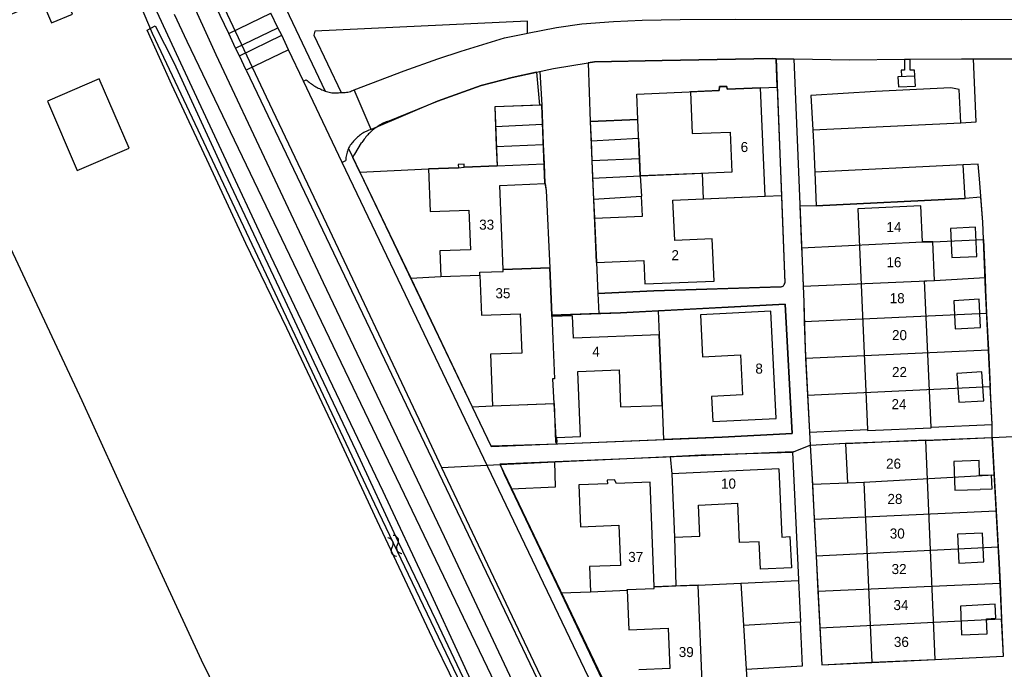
# Model space of a CAD drawing. Extents: x 123992 to 125854, y 449108 to 451911.
# Tile 56 of 175: x 124754 to 124901, y 450174 to 450271. Entities that reach past the tile are written whole.
import ezdxf
from ezdxf.enums import TextEntityAlignment as Align

# ---------------------------------------------------------------- set-up
doc = ezdxf.new("R2010")
doc.units = 0
for name, color, linetype in [('DEFAULT_113', 2, 'CONTINUOUS'), ('DEFAULT_21', 8, 'CONTINUOUS'), ('DEFAULT_22', 8, 'CONTINUOUS'), ('DEFAULT_4', 1, 'CONTINUOUS'), ('DEFAULT_48', 141, 'CONTINUOUS'), ('DEFAULT_6', 1, 'CONTINUOUS'), ('DEFAULT_79', 9, 'CONTINUOUS'), ('DEFAULT_87', 9, 'CONTINUOUS'), ('DEFAULT_99', 9, 'CONTINUOUS'), ('S05_WATER', 141, 'CONTINUOUS')]:
    doc.layers.add(name, color=color, linetype=linetype)

msp = doc.modelspace()

# ---------------------------------------------------------------- linework, layer by layer
at = {"layer": 'DEFAULT_21'}
for points in [[(124755.939, 450308.13), (124770.995, 450276.308), (124774.055, 450269.123), (124807.189, 450198.997), (124826.75, 450158.146), (124829.943, 450152.291), (124845.778, 450119.69), (124859.484, 450090.681), (124874.254, 450060.342), (124897.408, 450011.374), (124902.647, 450000)], [(124726.103, 450293.974), (124730.866, 450283.832), (124737.32, 450270.533), (124742.699, 450259.189), (124748.273, 450246.966), (124756.487, 450229.462), (124763.528, 450214.402), (124769.689, 450200.907), (124781.326, 450175.775), (124788.367, 450161.4), (124793.745, 450150.057), (124796.287, 450145.069), (124799.198, 450138.414), (124820.427, 450093.41), (124841.075, 450049.202), (124861.306, 450006.742), (124864.486, 450000)], [(124867.184, 450261.045), (124867.023, 450265.309), (124866.443, 450265.318), (124850.048, 450265.065), (124839.973, 450264.862), (124838.994, 450264.701), (124839.332, 450255.954)], [(124867.184, 450261.045), (124867.023, 450265.309), (124866.443, 450265.318), (124850.048, 450265.065), (124839.973, 450264.862), (124838.994, 450264.701), (124839.332, 450255.954)], [(124809.092, 450255.98), (124816.531, 450258.986), (124823.072, 450261.293), (124827.693, 450262.485), (124831.809, 450263.402), (124832.097, 450258.403)], [(124809.092, 450255.98), (124816.531, 450258.986), (124823.072, 450261.293), (124827.693, 450262.485), (124831.809, 450263.402), (124832.097, 450258.403)], [(124839.332, 450255.954), (124846.411, 450256.253), (124846.251, 450260.046), (124858.555, 450260.566), (124858.6, 450261.146), (124859.68, 450261.191), (124859.716, 450260.768), (124864.707, 450260.979), (124867.184, 450261.045)], [(124867.184, 450261.045), (124867.805, 450244.911)], [(124867.184, 450261.045), (124867.805, 450244.911)], [(124832.097, 450258.403), (124825.087, 450258.129), (124825.2, 450255.226)], [(124832.097, 450258.403), (124832.207, 450255.582)], [(124832.097, 450258.403), (124832.207, 450255.582)], [(124809.092, 450255.98), (124808.908, 450255.903), (124808.725, 450255.821), (124808.544, 450255.735), (124808.366, 450255.644), (124808.19, 450255.549), (124808.016, 450255.45), (124807.845, 450255.347), (124807.677, 450255.239), (124807.511, 450255.128), (124807.348, 450255.012), (124807.188, 450254.892), (124807.03, 450254.768), (124806.876, 450254.641), (124806.725, 450254.51), (124806.578, 450254.375), (124806.433, 450254.237), (124806.292, 450254.095), (124806.155, 450253.949), (124806.021, 450253.801), (124805.891, 450253.649), (124805.765, 450253.494), (124805.642, 450253.335), (124805.524, 450253.174), (124805.409, 450253.01), (124805.299, 450252.844), (124805.243, 450252.756)], [(124809.092, 450255.98), (124808.908, 450255.903), (124808.725, 450255.821), (124808.544, 450255.735), (124808.366, 450255.644), (124808.19, 450255.549), (124808.016, 450255.45), (124807.845, 450255.347), (124807.677, 450255.239), (124807.511, 450255.128), (124807.348, 450255.012), (124807.188, 450254.892), (124807.03, 450254.768), (124806.876, 450254.641), (124806.725, 450254.51), (124806.578, 450254.375), (124806.433, 450254.237), (124806.292, 450254.095), (124806.155, 450253.949), (124806.021, 450253.801), (124805.891, 450253.649), (124805.765, 450253.494), (124805.642, 450253.335), (124805.524, 450253.174), (124805.409, 450253.01), (124805.299, 450252.844), (124805.243, 450252.756)], [(124825.2, 450255.226), (124832.207, 450255.582)], [(124825.2, 450255.226), (124825.316, 450252.245)], [(124832.207, 450255.582), (124832.326, 450252.534)], [(124832.207, 450255.582), (124832.326, 450252.534)], [(124839.332, 450255.954), (124839.441, 450253.088)], [(124839.332, 450255.954), (124839.441, 450253.088)], [(124899.226, 450208.875), (124906.521, 450209.228), (124906.107, 450224.653), (124905.171, 450256.379)], [(124899.226, 450208.875), (124906.521, 450209.228), (124906.107, 450224.653), (124905.171, 450256.379)], [(124805, 450248.398), (124803.938, 450250.615), (124804.068, 450250.869), (124804.213, 450251.115), (124805.243, 450252.756)], [(124805, 450248.398), (124803.938, 450250.615), (124804.068, 450250.869), (124804.213, 450251.115), (124805.243, 450252.756)], [(124825.316, 450252.245), (124832.326, 450252.534)], [(124832.326, 450252.534), (124832.438, 450249.67)], [(124832.326, 450252.534), (124832.438, 450249.67)], [(124839.441, 450253.088), (124846.528, 450253.483), (124846.657, 450250.432)], [(124839.441, 450253.088), (124839.565, 450250.172)], [(124839.441, 450253.088), (124839.565, 450250.172)], [(124825.316, 450252.245), (124825.429, 450249.36)], [(124805, 450248.398), (124815.205, 450248.897), (124819.673, 450249.071), (124820.513, 450249.168), (124825.429, 450249.36)], [(124825.429, 450249.36), (124832.438, 450249.67)], [(124832.438, 450249.67), (124832.554, 450246.698), (124832.76, 450245.692), (124833.318, 450234.184)], [(124832.438, 450249.67), (124832.554, 450246.698), (124832.76, 450245.692), (124833.318, 450234.184)], [(124839.565, 450250.172), (124846.657, 450250.432)], [(124839.565, 450250.172), (124839.678, 450247.498)], [(124839.565, 450250.172), (124839.678, 450247.498)], [(124846.657, 450250.432), (124846.766, 450247.845)], [(124805, 450248.398), (124812.559, 450232.61)], [(124805, 450248.398), (124812.559, 450232.61)], [(124846.766, 450247.845), (124856.004, 450248.236), (124856.165, 450244.427), (124865.391, 450244.818), (124867.805, 450244.911)], [(124839.678, 450247.498), (124846.766, 450247.845)], [(124839.678, 450247.498), (124839.808, 450244.408)], [(124839.678, 450247.498), (124839.808, 450244.408)], [(124846.766, 450247.845), (124846.944, 450244.833)], [(124839.808, 450244.408), (124846.944, 450244.833)], [(124839.808, 450244.408), (124839.93, 450241.542)], [(124839.808, 450244.408), (124839.93, 450241.542)], [(124839.93, 450241.542), (124847.121, 450241.846), (124846.944, 450244.833)], [(124867.805, 450244.911), (124868.304, 450231.949)], [(124867.805, 450244.911), (124868.304, 450231.949)], [(124897.93, 450238.359), (124897.827, 450240.95), (124897.546, 450244.666), (124895.214, 450244.49), (124873, 450243.408), (124870.569, 450243.338), (124870.82, 450237.147)], [(124897.93, 450238.359), (124897.827, 450240.95), (124897.546, 450244.666), (124895.214, 450244.49), (124873, 450243.408), (124870.569, 450243.338), (124870.82, 450237.147)], [(124839.93, 450241.542), (124840.245, 450234.937), (124840.455, 450230.361), (124848.806, 450230.76), (124867.748, 450231.353)], [(124839.93, 450241.542), (124840.245, 450234.937), (124840.455, 450230.361), (124848.806, 450230.76), (124867.748, 450231.353)], [(124870.82, 450237.147), (124888.832, 450238.021), (124890.386, 450238.039), (124897.93, 450238.359)], [(124897.93, 450238.359), (124898.155, 450232.729)], [(124897.93, 450238.359), (124898.155, 450232.729)], [(124870.82, 450237.147), (124870.849, 450236.419), (124871.043, 450231.427)], [(124870.82, 450237.147), (124870.849, 450236.419), (124871.043, 450231.427)], [(124812.559, 450232.61), (124817.05, 450232.854), (124822.887, 450233.081), (124822.871, 450233.503), (124826.347, 450233.638), (124826.336, 450233.911), (124833.318, 450234.184)], [(124833.318, 450234.184), (124833.596, 450227.104)], [(124833.318, 450234.184), (124833.596, 450227.104)], [(124812.559, 450232.61), (124821.741, 450213.435)], [(124812.559, 450232.61), (124821.741, 450213.435)], [(124867.748, 450231.353), (124867.943, 450231.393), (124868.112, 450231.498), (124868.236, 450231.654), (124868.298, 450231.843), (124868.304, 450231.949)], [(124867.748, 450231.353), (124867.943, 450231.393), (124868.112, 450231.498), (124868.236, 450231.654), (124868.298, 450231.843), (124868.304, 450231.949)], [(124871.043, 450231.427), (124890.64, 450232.28), (124898.155, 450232.729)], [(124898.155, 450232.729), (124898.228, 450230.899), (124898.399, 450227.401)], [(124898.155, 450232.729), (124898.228, 450230.899), (124898.399, 450227.401)], [(124871.043, 450231.427), (124871.135, 450229.044), (124871.221, 450226.179)], [(124871.043, 450231.427), (124871.135, 450229.044), (124871.221, 450226.179)], [(124833.596, 450227.104), (124843.842, 450227.472), (124849.419, 450227.763)], [(124833.596, 450227.104), (124843.842, 450227.472), (124849.419, 450227.763)], [(124849.419, 450227.763), (124868.355, 450228.75), (124869.418, 450209.467), (124858.962, 450208.944), (124850.223, 450208.587)], [(124849.419, 450227.763), (124868.355, 450228.75), (124869.418, 450209.467), (124858.962, 450208.944), (124850.223, 450208.587)], [(124849.419, 450227.763), (124849.605, 450224.198), (124850.015, 450213.68), (124850.223, 450208.587)], [(124871.221, 450226.179), (124898.399, 450227.401)], [(124898.399, 450227.401), (124898.666, 450221.952)], [(124898.399, 450227.401), (124898.666, 450221.952)], [(124833.596, 450227.104), (124833.735, 450223.579), (124833.987, 450217.613), (124833.69, 450217.615), (124833.892, 450213.942)], [(124871.221, 450226.179), (124871.342, 450222.111), (124871.417, 450220.703)], [(124871.221, 450226.179), (124871.342, 450222.111), (124871.417, 450220.703)], [(124871.417, 450220.703), (124898.666, 450221.952)], [(124898.666, 450221.952), (124898.932, 450216.509)], [(124898.666, 450221.952), (124898.932, 450216.509)], [(124871.417, 450220.703), (124871.711, 450215.181)], [(124871.417, 450220.703), (124871.711, 450215.181)], [(124871.711, 450215.181), (124898.932, 450216.509)], [(124871.711, 450215.181), (124872.005, 450209.662), (124880.633, 450210.062), (124880.639, 450209.919), (124890.11, 450210.335), (124890.105, 450210.453), (124899.211, 450210.818), (124898.932, 450216.509)], [(124871.711, 450215.181), (124872.005, 450209.662), (124880.633, 450210.062), (124880.639, 450209.919), (124890.11, 450210.335), (124890.105, 450210.453), (124899.211, 450210.818), (124898.932, 450216.509)], [(124821.741, 450213.435), (124824.739, 450213.585), (124833.892, 450213.942)], [(124821.741, 450213.435), (124824.553, 450207.562), (124834.222, 450207.935)], [(124821.741, 450213.435), (124824.553, 450207.562), (124834.222, 450207.935)], [(124833.892, 450213.942), (124834.222, 450207.935)], [(124834.222, 450207.935), (124834.509, 450207.946), (124850.223, 450208.587)], [(124834.222, 450207.935), (124834.509, 450207.946), (124850.223, 450208.587)], [(124872.106, 450207.766), (124877.393, 450208.054), (124889.318, 450208.48), (124899.226, 450208.875)], [(124872.106, 450207.766), (124877.393, 450208.054), (124889.318, 450208.48), (124899.226, 450208.875)], [(124899.226, 450208.875), (124899.531, 450203.329)], [(124869.474, 450206.729), (124872.106, 450207.766)], [(124869.474, 450206.729), (124872.106, 450207.766)], [(124872.106, 450207.766), (124872.346, 450203.527), (124872.428, 450201.952)], [(124834.036, 450205.266), (124851.221, 450206.075)], [(124834.036, 450205.266), (124851.221, 450206.075)], [(124851.221, 450206.075), (124855.838, 450206.292), (124869.474, 450206.729)], [(124851.221, 450206.075), (124855.838, 450206.292), (124869.474, 450206.729)], [(124851.221, 450206.075), (124851.463, 450203.474), (124851.896, 450194.042), (124852.08, 450186.777)], [(124869.474, 450206.729), (124870.339, 450187.726), (124870.347, 450187.571)], [(124817.167, 450204.447), (124825.887, 450204.883)], [(124817.167, 450204.447), (124825.887, 450204.883)], [(124825.887, 450204.883), (124834.036, 450205.266)], [(124825.887, 450204.883), (124834.036, 450205.266)], [(124825.887, 450204.883), (124826.484, 450203.423), (124827.523, 450201.246)], [(124827.523, 450201.246), (124834.161, 450201.535), (124834.036, 450205.266)], [(124872.428, 450201.952), (124877.635, 450202.153), (124880.112, 450202.259), (124899.531, 450203.329)], [(124899.531, 450203.329), (124899.825, 450197.967)], [(124827.523, 450201.246), (124834.921, 450185.752)], [(124872.428, 450201.952), (124872.701, 450196.718)], [(124872.701, 450196.718), (124899.825, 450197.967)], [(124899.825, 450197.967), (124900.12, 450192.592)], [(124872.701, 450196.718), (124872.986, 450191.256)], [(124872.986, 450191.256), (124900.12, 450192.592)], [(124900.12, 450192.592), (124900.252, 450190.194), (124900.39, 450187.183)], [(124872.986, 450191.256), (124873.261, 450185.986)], [(124834.921, 450185.752), (124839.379, 450185.921), (124844.828, 450186.138), (124844.824, 450186.248), (124848.863, 450186.408), (124848.854, 450186.648), (124852.08, 450186.777)], [(124852.08, 450186.777), (124855.418, 450186.91), (124861.769, 450187.191)], [(124861.769, 450187.191), (124870.347, 450187.571)], [(124861.769, 450187.191), (124862.163, 450180.94)], [(124870.347, 450187.571), (124870.652, 450181.422)], [(124873.261, 450185.986), (124900.39, 450187.183)], [(124900.39, 450187.183), (124900.632, 450181.873)], [(124834.921, 450185.752), (124841.559, 450171.849), (124842.242, 450170.411)], [(124873.261, 450185.986), (124873.545, 450180.556)], [(124873.545, 450180.556), (124900.632, 450181.873)], [(124873.545, 450180.556), (124873.834, 450175.012), (124881.264, 450175.413), (124890.687, 450175.805), (124900.886, 450176.326), (124900.632, 450181.873)], [(124862.163, 450180.94), (124870.652, 450181.422)], [(124862.163, 450180.94), (124862.576, 450174.372)], [(124862.576, 450174.372), (124870.975, 450174.897), (124870.652, 450181.422)], [(124862.576, 450174.372), (124862.77, 450171.467)]]:
    msp.add_lwpolyline(points, dxfattribs=at)
at = {"layer": 'DEFAULT_22'}
for points in [[(124758.049, 450329.182), (124759.445, 450326.238), (124773.295, 450297.258), (124776.919, 450289.581), (124791.043, 450259.626), (124799.993, 450240.697), (124813.767, 450211.642), (124817.167, 450204.447)], [(124758.049, 450329.182), (124759.445, 450326.238), (124773.295, 450297.258), (124776.919, 450289.581), (124791.043, 450259.626), (124799.993, 450240.697), (124813.767, 450211.642), (124817.167, 450204.447)], [(124817.167, 450204.447), (124830.841, 450175.509), (124837.74, 450161.182), (124849.04, 450137.202), (124865.614, 450101.87), (124883.438, 450065.013), (124897.637, 450035.182), (124903.057, 450023.247)]]:
    msp.add_lwpolyline(points, dxfattribs=at)
at = {"layer": 'DEFAULT_4'}
for points in [[(124762.157, 450271.951), (124760.319, 450276.353), (124759.31, 450275.931), (124757.104, 450281.214), (124749.378, 450277.987), (124752.067, 450271.548), (124757.656, 450273.882), (124759.011, 450270.637), (124762.157, 450271.951)], [(124840.256, 450234.944), (124847.327, 450235.243), (124847.474, 450231.763), (124857.78, 450232.199), (124857.514, 450238.491), (124851.902, 450238.253), (124851.649, 450244.236), (124865.391, 450244.818), (124864.707, 450260.979), (124859.716, 450260.768), (124859.68, 450261.191), (124858.6, 450261.146), (124858.555, 450260.566), (124854.26, 450260.384), (124854.524, 450254.149), (124860.175, 450254.388), (124860.427, 450248.423), (124855.813, 450248.228), (124846.766, 450247.845), (124846.411, 450256.253), (124839.326, 450255.953)], [(124831.768, 450258.39), (124825.087, 450258.129), (124825.429, 450249.36), (124820.513, 450249.168), (124820.514, 450249.596), (124819.634, 450249.562), (124819.673, 450249.071), (124815.205, 450248.897), (124815.453, 450242.547), (124821.249, 450242.773), (124821.48, 450236.853), (124816.902, 450236.674), (124817.05, 450232.854), (124822.887, 450233.081), (124823.121, 450227.089), (124828.877, 450227.314), (124829.105, 450221.469), (124824.439, 450221.287), (124824.739, 450213.585), (124833.94, 450213.944)], [(124832.554, 450246.698), (124832.097, 450258.403), (124831.768, 450258.39)], [(124839.326, 450255.953), (124840.209, 450234.942), (124840.256, 450234.944)], [(124833.318, 450234.184), (124826.336, 450233.911), (124825.847, 450246.437), (124832.554, 450246.698)], [(124832.554, 450246.698), (124832.586, 450246.699)], [(124890.105, 450210.453), (124889.147, 450232.214), (124890.64, 450232.28), (124890.386, 450238.039), (124888.832, 450238.021), (124888.596, 450243.382), (124879.185, 450242.968), (124880.633, 450210.062)], [(124833.597, 450227.104), (124833.318, 450234.184)], [(124867.026, 450211.733), (124866.225, 450227.695), (124855.752, 450227.169), (124856.066, 450220.919), (124861.723, 450221.203), (124862.021, 450215.252), (124857.41, 450215.02), (124857.599, 450211.26), (124867.026, 450211.733)], [(124833.605, 450226.916), (124833.597, 450227.104)], [(124836.803, 450223.699), (124836.672, 450227.036), (124833.605, 450226.916)], [(124837.481, 450218.737), (124843.61, 450218.976), (124843.826, 450213.438), (124850.015, 450213.68), (124849.605, 450224.198), (124836.803, 450223.699)], [(124837.859, 450209.044), (124837.481, 450218.737)], [(124833.94, 450213.944), (124834.159, 450208.2)], [(124880.633, 450210.062), (124880.639, 450209.919), (124890.11, 450210.335), (124890.105, 450210.453)], [(124834.342, 450208.907), (124837.859, 450209.044)], [(124834.369, 450208.208), (124834.342, 450208.907)], [(124889.32, 450208.432), (124889.318, 450208.48), (124877.385, 450207.968)], [(124890.721, 450175.806), (124889.32, 450208.432)], [(124834.159, 450208.2), (124834.369, 450208.208)], [(124877.381, 450208.053), (124877.385, 450207.968)], [(124877.385, 450207.968), (124877.635, 450202.153), (124880.112, 450202.259), (124881.265, 450175.404)], [(124867.404, 450204.206), (124851.463, 450203.474), (124851.896, 450194.042), (124855.643, 450194.215), (124855.431, 450198.83), (124861.303, 450199.099)], [(124867.404, 450204.206), (124867.87, 450194.067), (124869.089, 450194.123), (124869.302, 450189.478), (124864.707, 450189.267), (124864.519, 450193.373), (124861.572, 450193.238), (124861.303, 450199.099)], [(124856.042, 450171.2), (124855.418, 450186.91), (124848.854, 450186.648), (124848.234, 450202.237), (124843.24, 450202.038), (124842.939, 450202.581), (124841.853, 450202.538), (124841.875, 450202.002), (124837.621, 450201.834), (124837.87, 450195.585), (124843.595, 450195.813), (124843.832, 450189.848), (124839.23, 450189.664), (124839.379, 450185.921), (124844.828, 450186.138), (124845.061, 450180.257), (124850.928, 450180.49), (124851.167, 450174.481), (124846.538, 450174.297)], [(124898.357, 450181.899), (124899.788, 450181.983), (124899.666, 450184.068), (124894.477, 450183.764)], [(124881.265, 450175.404), (124890.721, 450175.806)]]:
    msp.add_lwpolyline(points, dxfattribs=at)
at = {"layer": 'DEFAULT_48'}
msp.add_lwpolyline([(124827.341, 450158.625), (124825.899, 450157.788), (124822.594, 450165.066), (124816.221, 450178.164), (124807.578, 450196.501), (124800.707, 450211.219), (124794.096, 450225.156), (124787.982, 450237.795), (124782.545, 450249.572), (124776.969, 450261.43), (124773.266, 450269.568), (124774.467, 450270.206), (124777.276, 450264.726), (124784.863, 450248.25), (124793.824, 450229.332), (124798.105, 450220.094), (124804.398, 450206.936), (124810.711, 450193.359), (124816.307, 450181.661), (124820.768, 450172.263), (124827.341, 450158.625)], dxfattribs=at)
at = {"layer": 'DEFAULT_6'}
for points in [[(124887.773, 450261.204), (124887.716, 450262.715), (124885.178, 450262.618), (124885.236, 450261.107), (124887.773, 450261.204)], [(124770.615, 450251.984), (124766.153, 450262.31), (124758.41, 450258.964), (124762.873, 450248.638), (124770.615, 450251.984)], [(124896.948, 450235.87), (124896.747, 450240.216), (124892.996, 450240.042), (124893.197, 450235.696), (124896.948, 450235.87)], [(124897.456, 450225.272), (124897.257, 450229.471), (124893.503, 450229.26), (124893.702, 450225.06), (124897.456, 450225.272)], [(124897.973, 450214.377), (124897.692, 450218.653), (124893.966, 450218.407), (124894.247, 450214.131), (124897.973, 450214.377)], [(124897.341, 450203.26), (124897.264, 450205.449), (124893.523, 450205.318), (124893.674, 450201.024), (124897.415, 450201.156)], [(124897.341, 450203.26), (124899.09, 450203.322), (124899.164, 450201.218), (124897.415, 450201.156)], [(124897.968, 450190.356), (124897.776, 450194.662), (124894.074, 450194.497), (124894.266, 450190.192), (124897.968, 450190.356)], [(124894.477, 450183.764), (124894.658, 450179.509), (124898.488, 450179.672)], [(124898.488, 450179.672), (124898.357, 450181.899)]]:
    msp.add_lwpolyline(points, dxfattribs=at)
at = {"layer": 'DEFAULT_79'}
for points in [[(124785.443, 450269.049), (124791.74, 450272.111)], [(124786.464, 450266.881), (124792.783, 450269.927)], [(124787.029, 450265.741), (124793.339, 450268.801)], [(124794.349, 450266.647), (124788.035, 450263.585)], [(124799.834, 450260.483), (124800.022, 450260.415), (124800.213, 450260.356), (124800.407, 450260.307), (124800.603, 450260.267), (124800.801, 450260.237), (124801, 450260.217), (124801.199, 450260.206), (124801.399, 450260.205), (124801.599, 450260.214), (124801.798, 450260.233), (124801.996, 450260.262), (124802.184, 450260.298)], [(124806.693, 450254.777), (124804.142, 450260.695)], [(124803.281, 450251.93), (124803.204, 450251.745), (124803.135, 450251.558), (124803.074, 450251.367), (124803.02, 450251.175), (124802.974, 450250.98), (124802.937, 450250.784), (124802.907, 450250.586), (124802.885, 450250.387), (124802.872, 450250.187), (124802.869, 450250.114)], [(124802.869, 450250.114), (124802.357, 450249.838)]]:
    msp.add_lwpolyline(points, dxfattribs=at)
at = {"layer": 'DEFAULT_87'}
msp.add_lwpolyline([(124774.735, 450272.297), (124777.618, 450266.063), (124783.951, 450252.446), (124791.658, 450235.97), (124800.34, 450217.713), (124808.386, 450200.876), (124815.037, 450186.778), (124820.334, 450175.281), (124825.849, 450163.243), (124828.436, 450158.089)], dxfattribs=at)
at = {"layer": 'DEFAULT_99'}
for points in [[(124779.385, 450275.921), (124779.255, 450275.343), (124783.532, 450265.954), (124799.526, 450231.96)], [(124785.443, 450269.049), (124781.608, 450277.05)], [(124792.513, 450275.876), (124799.834, 450260.483)], [(124777.293, 450271.965), (124779.178, 450267.927), (124829.811, 450162.477), (124830.897, 450160.186)], [(124792.783, 450269.927), (124791.74, 450272.111)], [(124829.972, 450269.111), (124834.284, 450269.947), (124838.043, 450270.52), (124842.763, 450270.832), (124847.041, 450271.064), (124852.739, 450271.135), (124860.996, 450271.221), (124894.664, 450271.146), (124926.092, 450271.254), (124960.84, 450271.296), (124968.317, 450271.364), (124970.358, 450271.421)], [(124793.339, 450268.801), (124792.783, 450269.927)], [(124829.972, 450269.111), (124829.966, 450270.915), (124798.261, 450269.412), (124798.148, 450268.805), (124802.184, 450260.298)], [(124786.464, 450266.881), (124785.443, 450269.049)], [(124794.349, 450266.647), (124793.339, 450268.801)], [(124816.582, 450265.301), (124820.082, 450266.454), (124826.544, 450268.421), (124829.785, 450269.075), (124829.972, 450269.111)], [(124787.029, 450265.741), (124786.464, 450266.881)], [(124788.035, 450263.585), (124787.029, 450265.741)], [(124796.599, 450261.959), (124794.349, 450266.647)], [(124804.142, 450260.695), (124811.581, 450263.504), (124816.582, 450265.301)], [(124831.296, 450263.288), (124833.833, 450263.853), (124838.994, 450264.701)], [(124838.994, 450264.701), (124839.973, 450264.862), (124850.048, 450265.065), (124866.443, 450265.318), (124867.02, 450265.309)], [(124838.994, 450264.701), (124839.326, 450255.953)], [(124867.02, 450265.309), (124869.681, 450265.268)], [(124867.02, 450265.309), (124868.304, 450231.949)], [(124869.681, 450265.268), (124877.939, 450265.139), (124886.163, 450265.223)], [(124869.681, 450265.268), (124870.849, 450236.419), (124871.135, 450229.044), (124871.342, 450222.111), (124872.004, 450209.662)], [(124886.163, 450265.223), (124886.177, 450263.617), (124885.669, 450263.589), (124885.708, 450262.707)], [(124886.163, 450265.223), (124886.926, 450265.231)], [(124886.926, 450265.231), (124894.633, 450265.311), (124896.454, 450265.312)], [(124886.926, 450265.231), (124886.945, 450263.633), (124887.611, 450263.642), (124887.621, 450262.762)], [(124894.535, 450255.781), (124896.834, 450255.897), (124896.454, 450265.312)], [(124896.454, 450265.312), (124903.715, 450265.314)], [(124788.035, 450263.585), (124868.272, 450095.886)], [(124831.296, 450263.288), (124827.693, 450262.485), (124823.072, 450261.293), (124816.531, 450258.986)], [(124831.296, 450263.288), (124831.768, 450258.39)], [(124796.599, 450261.959), (124796.97, 450262.176)], [(124802.357, 450249.838), (124796.599, 450261.959)], [(124796.97, 450262.176), (124797.122, 450262.046), (124797.277, 450261.92), (124797.435, 450261.796), (124797.595, 450261.677), (124797.758, 450261.561), (124797.923, 450261.448), (124798.091, 450261.34), (124798.261, 450261.235), (124798.434, 450261.133), (124798.608, 450261.036), (124798.785, 450260.942), (124798.964, 450260.853), (124799.144, 450260.767), (124799.327, 450260.685), (124799.511, 450260.608), (124799.697, 450260.534), (124799.834, 450260.483)], [(124802.184, 450260.298), (124802.383, 450260.284), (124802.583, 450260.281), (124802.783, 450260.291), (124802.982, 450260.312), (124803.179, 450260.345), (124803.374, 450260.39), (124803.566, 450260.446), (124803.754, 450260.514), (124803.938, 450260.592), (124804.117, 450260.681), (124804.142, 450260.695)], [(124894.535, 450255.781), (124894.285, 450260.737), (124893.045, 450260.979), (124881.808, 450260.417), (124872.171, 450259.834), (124872.475, 450254.706)], [(124816.531, 450258.986), (124812.137, 450257.078), (124806.693, 450254.777)], [(124872.475, 450254.706), (124894.535, 450255.781)], [(124806.693, 450254.777), (124806.503, 450254.714), (124806.315, 450254.645), (124806.13, 450254.57), (124805.948, 450254.488), (124805.768, 450254.399), (124805.592, 450254.305), (124805.419, 450254.205), (124805.25, 450254.098), (124805.084, 450253.986), (124804.923, 450253.868), (124804.765, 450253.745), (124804.612, 450253.616), (124804.463, 450253.483), (124804.319, 450253.344), (124804.18, 450253.2), (124804.047, 450253.051), (124803.918, 450252.898), (124803.794, 450252.741), (124803.677, 450252.579), (124803.564, 450252.414), (124803.458, 450252.244), (124803.357, 450252.071), (124803.281, 450251.93)], [(124872.475, 450254.706), (124872.639, 450251.941), (124872.788, 450248.41)], [(124803.281, 450251.93), (124824.509, 450207.67), (124834.509, 450207.946)], [(124874.616, 450098.925), (124802.357, 450249.838)], [(124894.883, 450249.487), (124872.788, 450248.41)], [(124872.788, 450248.41), (124873, 450243.408), (124895.214, 450244.49), (124894.883, 450249.487)], [(124899.21, 450210.83), (124898.228, 450230.899), (124897.827, 450240.95), (124897.339, 450247.404), (124897.146, 450249.597), (124894.883, 450249.487)], [(124832.586, 450246.699), (124832.76, 450245.692), (124833.318, 450234.184)], [(124840.256, 450234.944), (124840.455, 450230.361)], [(124799.526, 450231.96), (124817.57, 450194.167), (124829.299, 450169.192), (124844.972, 450136.277), (124859.789, 450105.522), (124871.798, 450080.187), (124882.652, 450057.551), (124900.316, 450019.957), (124908.819, 450001.74), (124909.623, 450000)], [(124867.751, 450231.353), (124867.945, 450231.395), (124868.114, 450231.501), (124868.236, 450231.658), (124868.298, 450231.847), (124868.304, 450231.949)], [(124867.751, 450231.353), (124848.806, 450230.76), (124840.455, 450230.361)], [(124840.455, 450230.361), (124840.585, 450227.355)], [(124840.585, 450227.355), (124833.597, 450227.104)], [(124834.509, 450207.946), (124858.962, 450208.944), (124869.418, 450209.467), (124868.355, 450228.75), (124843.842, 450227.472), (124840.585, 450227.355)], [(124872.004, 450209.662), (124880.633, 450210.062)], [(124890.105, 450210.453), (124899.21, 450210.83)], [(124899.226, 450208.877), (124899.21, 450210.83)], [(124872.004, 450209.662), (124872.11, 450207.765)], [(124889.32, 450208.432), (124899.226, 450208.877)], [(124890.721, 450175.806), (124900.886, 450176.326), (124900.252, 450190.194), (124899.226, 450208.877)], [(124872.11, 450207.765), (124877.381, 450208.053)], [(124872.11, 450207.765), (124872.346, 450203.527), (124873.834, 450175.012), (124881.265, 450175.404)], [(124869.584, 450206.754), (124825.837, 450204.896), (124882.067, 450087.535)]]:
    msp.add_lwpolyline(points, dxfattribs=at)
at = {"layer": 'S05_WATER'}
for points in [[(124809.789, 450192.577), (124809.887, 450192.751), (124809.942, 450192.942), (124809.951, 450193.142), (124809.913, 450193.338), (124809.83, 450193.519), (124809.707, 450193.677), (124809.551, 450193.801), (124809.371, 450193.886), (124809.175, 450193.926), (124809.138, 450193.928)], [(124810.599, 450192.967), (124810.698, 450193.141), (124810.753, 450193.333), (124810.761, 450193.532), (124810.724, 450193.728), (124810.641, 450193.91), (124810.518, 450194.067), (124810.362, 450194.191), (124810.182, 450194.276), (124809.986, 450194.316), (124809.949, 450194.319)], [(124809.789, 450192.577), (124809.69, 450192.403), (124809.635, 450192.211), (124809.627, 450192.012), (124809.664, 450191.816), (124809.747, 450191.634), (124809.87, 450191.477), (124810.026, 450191.353), (124810.206, 450191.268), (124810.402, 450191.228), (124810.439, 450191.225)], [(124810.599, 450192.967), (124810.501, 450192.793), (124810.446, 450192.602), (124810.437, 450192.402), (124810.475, 450192.206), (124810.558, 450192.025), (124810.681, 450191.867), (124810.837, 450191.743), (124811.017, 450191.658), (124811.213, 450191.618), (124811.25, 450191.616)]]:
    msp.add_lwpolyline(points, dxfattribs=at)

# ---------------------------------------------------------------- texts
at = {"layer": 'DEFAULT_113'}
for s, p in [('6', (124862.294, 450252.155)), ('33', (124823.885, 450240.592)), ('14', (124884.579, 450240.236)), ('2', (124851.978, 450236.042)), ('16', (124884.584, 450234.998)), ('35', (124826.306, 450230.379)), ('18', (124885.065, 450229.639)), ('20', (124885.408, 450224.143)), ('4', (124840.181, 450221.691)), ('8', (124864.486, 450219.153)), ('22', (124885.408, 450218.646)), ('24', (124885.335, 450213.854)), ('26', (124884.522, 450204.997)), ('10', (124859.923, 450202.023)), ('28', (124884.73, 450199.74)), ('30', (124885.074, 450194.588)), ('37', (124846.095, 450191.102)), ('32', (124885.349, 450189.298)), ('34', (124885.623, 450183.939)), ('36', (124885.692, 450178.443)), ('39', (124853.626, 450176.94))]:
    msp.add_text(s, height=1.5, dxfattribs=at).set_placement(p, align=Align.MIDDLE_CENTER)

doc.saveas('drawing.dxf')
